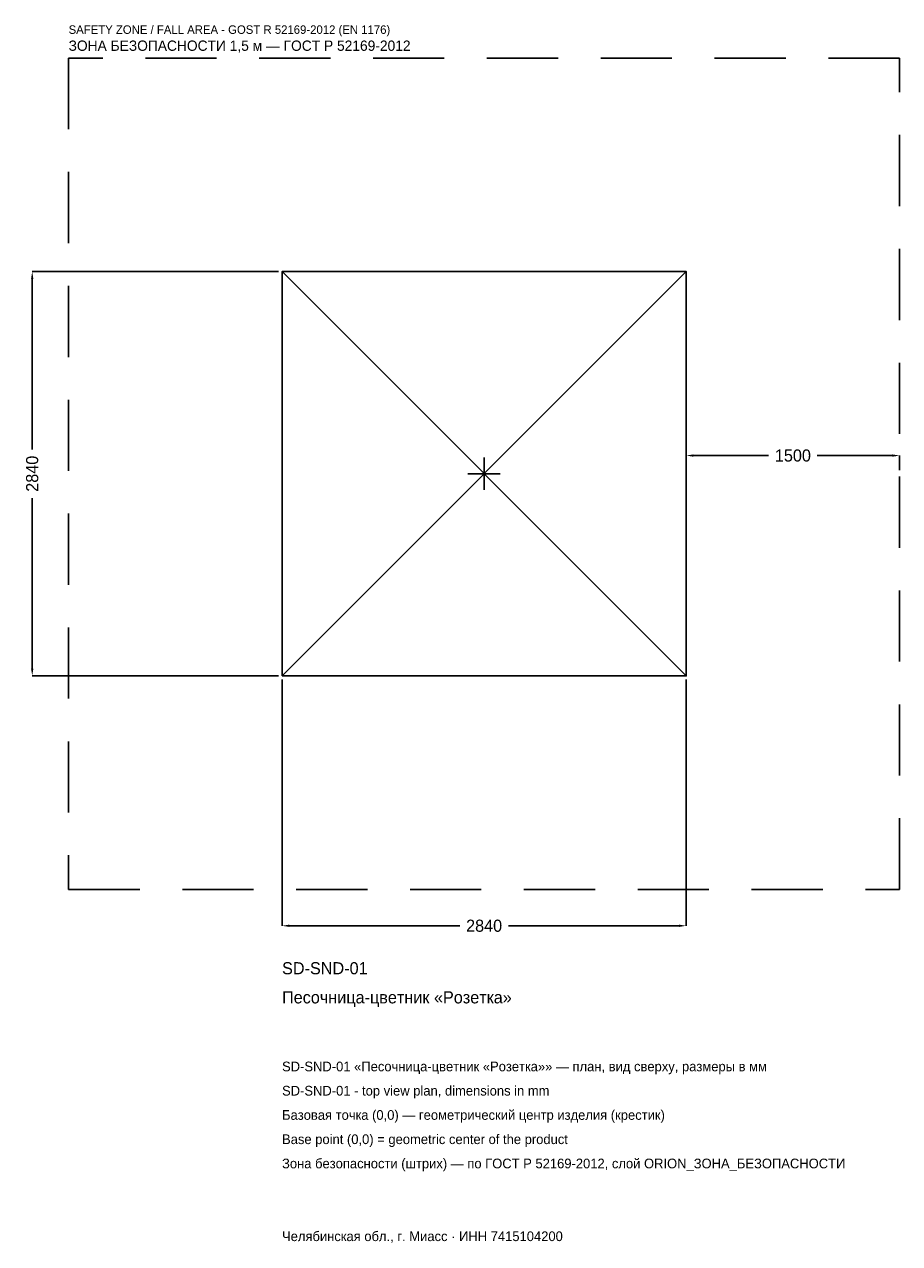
# Model space of a CAD drawing. Header units: metres. Extents: x -3231 to 2920, y -5408 to 3157.
import ezdxf

# ---------------------------------------------------------------- set-up
doc = ezdxf.new("R2010")
doc.units = ezdxf.units.M
doc.linetypes.add('DASHED', pattern=[800, 500, -300])
for name, color, linetype in [('ЗСК_ДАННЫЕ', 3, 'Continuous'), ('ЗСК_ЗОНА_БЕЗОПАСНОСТИ', 1, 'Continuous'), ('ЗСК_КОНТУР', 7, 'Continuous'), ('ЗСК_РАЗМЕРЫ', 8, 'Continuous')]:
    doc.layers.add(name, color=color, linetype=linetype)
doc.dimstyles.new('ORION', dxfattribs={"dimtxt": 85.2, "dimasz": 51.12, "dimexe": 1.25, "dimexo": 25.56, "dimtad": 1, "dimdec": 0, "dimcen": 2.5, "dimazin": 3, "dimtfac": 1, "dimtmove": 0, "dimatfit": 3})

# ---------------------------------------------------------------- blocks, each defined once
blk = doc.blocks.new('_CLOSEDFILLED')
at = {"color": 0, "linetype": 'BYBLOCK'}
blk.add_solid([(-1, 0.16), (0, 0), (-1, -0.16)], dxfattribs=at)
blk = doc.blocks.new('*D1')
for p, q in [((-1420, -1445.56), (-1420, -3175.6)), ((1420, -1445.56), (1420, -3175.6)), ((-1368.88, -3175.6), (-170.4, -3175.6)), ((170.4, -3175.6), (1368.88, -3175.6))]:
    blk.add_line(p, q)
at = {"layer": 'Defpoints'}
for p in [(-1420, -1420), (1420, -1420), (-1420, -3175.6)]:
    blk.add_point(p, dxfattribs=at)
at = {"layer": 'ЗСК_РАЗМЕРЫ', "xscale": 51.12, "yscale": 51.12, "rotation": 180}
blk.add_blockref('_CLOSEDFILLED', (-1420, -3175.6), dxfattribs=at)
at = {"layer": 'ЗСК_РАЗМЕРЫ', "xscale": 51.12, "yscale": 51.12}
blk.add_blockref('_CLOSEDFILLED', (1420, -3175.6), dxfattribs=at)
at = {"layer": 'ЗСК_РАЗМЕРЫ', "insert": (0, -3175.6), "char_height": 85.2, "attachment_point": 5}
blk.add_mtext('2840', dxfattribs=at)
blk = doc.blocks.new('*D2')
for p, q in [((-1445.56, 1420), (-3175.6, 1420)), ((-3175.6, 170.4), (-3175.6, 1368.88)), ((-3175.6, -1368.88), (-3175.6, -170.4)), ((-1445.56, -1420), (-3175.6, -1420))]:
    blk.add_line(p, q)
at = {"layer": 'Defpoints'}
for p in [(-1420, 1420), (-3175.6, -1420), (-1420, -1420)]:
    blk.add_point(p, dxfattribs=at)
at = {"layer": 'ЗСК_РАЗМЕРЫ', "xscale": 51.12, "yscale": 51.12}
for p, rotation in [((-3175.6, 1420), 90), ((-3175.6, -1420), 270)]:
    blk.add_blockref('_CLOSEDFILLED', p, dxfattribs=dict(at, rotation=rotation))
at = {"layer": 'ЗСК_РАЗМЕРЫ', "insert": (-3175.6, 0), "char_height": 85.2, "attachment_point": 5, "rotation": 90}
blk.add_mtext('2840', dxfattribs=at)
blk = doc.blocks.new('*D3')
for p, q in [((1420, 25.56), (1420, 127.8)), ((1471.12, 127.8), (1999.6, 127.8)), ((2340.4, 127.8), (2868.88, 127.8)), ((2920, 25.56), (2920, 127.8))]:
    blk.add_line(p, q)
at = {"layer": 'Defpoints'}
for p in [(1420, 127.8), (1420, 0), (2920, 0)]:
    blk.add_point(p, dxfattribs=at)
at = {"layer": 'ЗСК_РАЗМЕРЫ', "xscale": 51.12, "yscale": 51.12, "rotation": 180}
blk.add_blockref('_CLOSEDFILLED', (1420, 127.8), dxfattribs=at)
at = {"layer": 'ЗСК_РАЗМЕРЫ', "xscale": 51.12, "yscale": 51.12}
blk.add_blockref('_CLOSEDFILLED', (2920, 127.8), dxfattribs=at)
at = {"layer": 'ЗСК_РАЗМЕРЫ', "insert": (2170, 127.8), "char_height": 85.2, "attachment_point": 5}
blk.add_mtext('1500', dxfattribs=at)
blk = doc.blocks.new('ОРИОН SD-SND-01 Песочница-цветник Розетка')
at = {"layer": 'ЗСК_ЗОНА_БЕЗОПАСНОСТИ', "linetype": 'DASHED'}
blk.add_lwpolyline([(-2920, -2920), (2920, -2920), (2920, 2920), (-2920, 2920)], close=True, dxfattribs=at)
at = {"layer": 'ЗСК_КОНТУР'}
for p, q in [((-1420, -1420), (1420, 1420)), ((-1420, 1420), (1420, -1420))]:
    blk.add_line(p, q, dxfattribs=at)
blk.add_lwpolyline([(-1420, -1420), (1420, -1420), (1420, 1420), (-1420, 1420)], close=True, dxfattribs=at)
at = {"layer": 'ЗСК_РАЗМЕРЫ'}
for p, q in [((0, -113.6), (0, 113.6)), ((-113.6, 0), (113.6, 0))]:
    blk.add_line(p, q, dxfattribs=at)
at = {"layer": 'ЗСК_ДАННЫЕ'}
for tag, p in [('АРТИКУЛ', (-1420, -3516.4)), ('НАИМЕНОВАНИЕ', (-1420, -3720.88))]:
    blk.add_attdef(tag, p, '', height=85.2, dxfattribs=at)
at = {"layer": 'ЗСК_ДАННЫЕ', "flags": 1}
for tag, p in [('ПРОИЗВОДИТЕЛЬ', (-1420, -3925.36)), ('ТЕЛЕФОН', (-1420, -4129.84)), ('САЙТ', (-1420, -4538.8)), ('АДРЕС', (-1420, -4743.28)), ('РЕКВИЗИТЫ', (-1420, -4947.76)), ('ГАБАРИТЫ', (-1420, -5152.24)), ('ЗОНА_БЕЗОПАСНОСТИ', (-1420, -5356.72))]:
    blk.add_attdef(tag, p, '', height=85.2, dxfattribs=at)
at = {"layer": 'ЗСК_ЗОНА_БЕЗОПАСНОСТИ', "color": 1}
for s, height, p in [('SAFETY ZONE / FALL AREA - GOST R 52169-2012 (EN 1176)', 59.64, (-2920, 3090.4)), ('ЗОНА БЕЗОПАСНОСТИ 1,5 м — ГОСТ Р 52169-2012', 72.42, (-2920, 2971.12))]:
    blk.add_text(s, height=height, dxfattribs=at).set_placement(p)
at = {"layer": 'ЗСК_РАЗМЕРЫ'}
dim = blk.add_linear_dim(base=(-3175.6, -1420), p1=(-1420, -1420), p2=(-1420, 1420), angle=90, dimstyle='ORION', dxfattribs=at)
dim.commit()
dim.dimension.update_dxf_attribs({"geometry": '*D2', "text_midpoint": (-3175.6, 0)})
for base, p1, p2, picture, middle in [((1420, 127.8), (1420, 0), (2920, 0), '*D3', (2170, 127.8)), ((-1420, -3175.6), (-1420, -1420), (1420, -1420), '*D1', (0, -3175.6))]:
    dim = blk.add_linear_dim(base=base, p1=p1, p2=p2, dimstyle='ORION', dxfattribs=at)
    dim.commit()
    dim.dimension.update_dxf_attribs({"geometry": picture, "text_midpoint": middle})

msp = doc.modelspace()

# ---------------------------------------------------------------- block references
msp.add_blockref('ОРИОН SD-SND-01 Песочница-цветник Розетка', (0, 0)).add_auto_attribs({'АРТИКУЛ': 'SD-SND-01', 'НАИМЕНОВАНИЕ': 'Песочница-цветник «Розетка»'})

# ---------------------------------------------------------------- texts
at = {"layer": 'ЗСК_ДАННЫЕ', "color": 3}
for s, p in [('SD-SND-01 «Песочница-цветник «Розетка»» — план, вид сверху, размеры в мм', (-1420, -4198)), ('SD-SND-01 - top view plan, dimensions in mm', (-1420, -4368.4)), ('Челябинская обл., г. Миасс · ИНН 7415104200', (-1420, -5390.8))]:
    msp.add_text(s, height=68.16, dxfattribs=at).set_placement(p)
at = {"layer": 'ЗСК_ДАННЫЕ', "color": 7}
for s, p in [('Базовая точка (0,0) — геометрический центр изделия (крестик)', (-1420, -4538.8)), ('Base point (0,0) = geometric center of the product', (-1420, -4709.2))]:
    msp.add_text(s, height=68.16, dxfattribs=at).set_placement(p)
at = {"layer": 'ЗСК_ДАННЫЕ', "color": 1}
msp.add_text('Зона безопасности (штрих) — по ГОСТ Р 52169-2012, слой ORION_ЗОНА_БЕЗОПАСНОСТИ', height=68.16, dxfattribs=at).set_placement((-1420, -4879.6))

doc.saveas('drawing.dxf')
